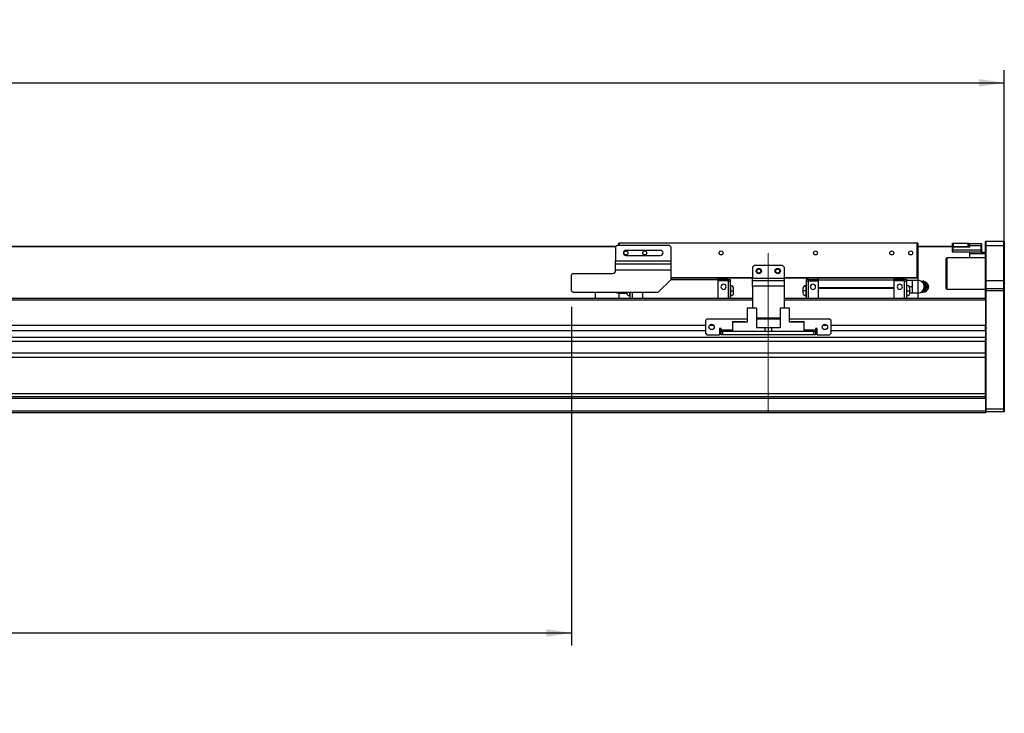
# Model space of a CAD drawing. Header units: millimetres. Extents: x 40 to 3320, y 40 to 2336.
# Tile 7 of 13: x 1818 to 2443, y 959 to 1399. Entities that reach past the tile are written whole.
import ezdxf

# ---------------------------------------------------------------- set-up
doc = ezdxf.new("R2010")
doc.units = ezdxf.units.MM
doc.header["$LTSCALE"] = 8
doc.linetypes.add('CENTERX2', pattern=[20.32, 12.7, -2.54, 2.54, -2.54])
doc.layers.add('DIMNS', color=7, linetype='Continuous')
doc.styles.add('SLDTEXTSTYLE7', font='txt')
doc.dimstyles.new('SLDDIMSTYLE3', dxfattribs={"dimtxt": 30.4, "dimasz": 16, "dimexe": 0, "dimexo": 0.0625, "dimgap": 7.6, "dimtad": 2, "dimdec": 1, "dimrnd": 1e-09, "dimzin": 4, "dimdsep": 46, "dimtxsty": 'SLDTEXTSTYLE7', "dimsah": 1, "dimcen": 0.09, "dimadec": 0, "dimazin": 1, "dimtfac": 1, "dimtdec": 1, "dimtofl": 0, "dimtmove": 0, "dimatfit": 3, "dimfxl": 0, "dimfrac": 2, "dimtolj": 1, "dimtzin": 12, "dimarcsym": 0})

# ---------------------------------------------------------------- blocks, each defined once
blk = doc.blocks.new('_D_19')
at = {"layer": 'DIMNS'}
for p, q in [((223.32, 1237.32), (223.32, 1367.3)), ((2443.32, 1237.32), (2443.32, 1367.3)), ((223.32, 1359.3), (2443.32, 1359.3))]:
    blk.add_line(p, q, dxfattribs=at)
for points in [[(223.32, 1359.3), (239.32, 1356.9), (239.32, 1361.7)], [(2443.32, 1359.3), (2427.32, 1361.7), (2427.32, 1356.9)]]:
    blk.add_solid(points, dxfattribs=at)
at = {"layer": 'DIMNS', "insert": (1263.66, 1399.19), "char_height": 30.4, "attachment_point": 1, "style": 'SLDTEXTSTYLE7'}
blk.add_mtext('2220.0', dxfattribs=at)
blk = doc.blocks.new('_D_22')
at = {"layer": 'DIMNS'}
for p, q in [((468.32, 1220.5), (468.32, 1001.67)), ((2168.32, 1217), (2168.32, 1001.67)), ((468.32, 1009.67), (2168.32, 1009.67))]:
    blk.add_line(p, q, dxfattribs=at)
for points in [[(468.32, 1009.67), (484.32, 1007.27), (484.32, 1012.07)], [(2168.32, 1009.67), (2152.32, 1012.07), (2152.32, 1007.27)]]:
    blk.add_solid(points, dxfattribs=at)
at = {"layer": 'DIMNS', "char_height": 30.4, "attachment_point": 1, "style": 'SLDTEXTSTYLE7'}
for s, insert in [('Stroke T=', (1182.26, 1049.56)), ('1700.0', (1357.87, 1049.56))]:
    blk.add_mtext(s, dxfattribs=dict(at, insert=insert))

msp = doc.modelspace()

# ---------------------------------------------------------------- linework, layer by layer
at = {"color": 7, "linetype": 'Continuous', "lineweight": 25}
for p, q in [((2431.62, 1258.66), (2431.32, 1258.36)), ((2431.32, 1255.66), (2431.32, 1258.36)), ((2431.62, 1258.66), (2431.62, 1255.66)), ((2431.62, 1258.66), (2443.02, 1258.66)), ((2443.02, 1255.66), (2443.02, 1258.66)), ((2443.02, 1258.66), (2443.32, 1258.36)), ((2443.32, 1258.36), (2443.32, 1255.66)), ((2196.52, 1255.36), (475.32, 1255.36)), ((2196.32, 1255.16), (475.32, 1255.16)), ((2197.32, 1256.16), (2196.32, 1255.16)), ((2196.32, 1255.16), (2196.32, 1246.16)), ((2197.32, 1256.16), (2230.32, 1256.16)), ((2198.62, 1257.66), (2198.32, 1257.36)), ((2198.62, 1257.36), (2198.32, 1257.36)), ((2198.32, 1256.16), (2198.32, 1257.36)), ((2198.62, 1257.66), (2388.02, 1257.66)), ((2198.62, 1257.66), (2198.62, 1257.36)), ((2388.02, 1257.36), (2198.62, 1257.36)), ((2198.62, 1257.36), (2198.62, 1256.16)), ((2224.82, 1252.76), (2202.82, 1252.76)), ((2231.32, 1255.16), (2230.32, 1256.16)), ((2231.32, 1255.16), (2231.32, 1246.16)), ((2388.02, 1257.66), (2388.02, 1257.36)), ((2388.32, 1257.36), (2388.02, 1257.66)), ((2388.02, 1235.46), (2388.02, 1257.36)), ((2388.32, 1257.36), (2388.02, 1257.36)), ((2388.32, 1257.36), (2388.32, 1235.46)), ((2410.32, 1255.36), (2388.32, 1255.36)), ((2410.62, 1255.16), (2388.32, 1255.16)), ((2410.32, 1255.36), (2410.32, 1257.36)), ((2410.32, 1257.36), (2410.82, 1257.36)), ((2410.82, 1255.36), (2410.32, 1255.36)), ((2410.32, 1254.86), (2410.62, 1255.16)), ((2410.32, 1253.16), (2410.32, 1254.86)), ((2410.32, 1254.86), (2410.62, 1254.86)), ((2410.32, 1253.16), (2410.62, 1253.16)), ((2410.32, 1251.96), (2410.32, 1253.16)), ((2410.32, 1251.96), (2410.62, 1251.66)), ((2410.62, 1254.86), (2410.62, 1255.16)), ((2410.62, 1255.16), (2421.32, 1255.16)), ((2410.62, 1254.86), (2410.62, 1253.16)), ((2421.32, 1254.86), (2410.62, 1254.86)), ((2410.62, 1253.16), (2428.52, 1253.16)), ((2410.62, 1253.16), (2410.62, 1251.66)), ((2428.52, 1251.66), (2410.62, 1251.66)), ((2410.82, 1257.36), (2410.82, 1255.36)), ((2410.82, 1257.36), (2420.32, 1257.36)), ((2410.82, 1255.36), (2420.32, 1255.36)), ((2420.32, 1255.36), (2420.32, 1257.36)), ((2420.32, 1257.36), (2420.82, 1257.36)), ((2420.82, 1255.36), (2420.32, 1255.36)), ((2420.82, 1257.36), (2420.82, 1255.36)), ((2420.82, 1255.36), (2420.82, 1255.16)), ((2421.32, 1255.66), (2421.32, 1257.16)), ((2421.32, 1257.16), (2428.52, 1257.16)), ((2421.32, 1254.86), (2421.32, 1255.66)), ((2428.52, 1255.66), (2421.32, 1255.66)), ((2421.32, 1250.66), (2421.32, 1251.66)), ((2428.52, 1255.66), (2428.52, 1257.16)), ((2428.82, 1256.86), (2428.52, 1257.16)), ((2428.52, 1253.16), (2428.52, 1255.66)), ((2428.82, 1255.66), (2428.52, 1255.66)), ((2428.52, 1251.66), (2428.52, 1253.16)), ((2428.52, 1253.16), (2428.82, 1253.16)), ((2428.52, 1251.66), (2428.82, 1251.96)), ((2428.52, 1251.66), (2431.32, 1251.66)), ((2428.82, 1256.86), (2428.82, 1255.66)), ((2428.82, 1255.66), (2428.82, 1253.16)), ((2428.82, 1253.16), (2428.82, 1251.96)), ((2431.62, 1255.66), (2431.32, 1255.66)), ((2431.32, 1233.66), (2431.32, 1255.66)), ((2431.62, 1255.66), (2431.62, 1233.66)), ((2443.02, 1255.66), (2431.62, 1255.66)), ((2443.02, 1233.66), (2443.02, 1255.66)), ((2443.02, 1255.66), (2443.32, 1255.66)), ((2443.32, 1255.66), (2443.32, 1233.66)), ((2196.32, 1246.16), (2231.32, 1246.16)), ((2196.32, 1244.16), (2196.32, 1246.16)), ((2202.82, 1249.56), (2224.82, 1249.56)), ((2231.32, 1246.16), (2231.32, 1244.16)), ((2406.82, 1248.16), (2406.32, 1247.66)), ((2406.32, 1228.66), (2406.32, 1247.66)), ((2431.32, 1248.16), (2406.82, 1248.16)), ((2406.82, 1248.16), (2406.82, 1228.16)), ((2421.32, 1248.16), (2421.32, 1250.66)), ((2431.32, 1250.66), (2421.32, 1250.66)), ((2196.32, 1244.16), (2231.32, 1244.16)), ((2196.32, 1240.18), (2196.32, 1244.16)), ((2231.32, 1240.18), (2196.32, 1240.18)), ((2196.32, 1240.18), (2196.32, 1240.16)), ((2231.32, 1244.16), (2231.32, 1240.18)), ((2231.32, 1240.18), (2231.32, 1234.16)), ((2284.32, 1243.16), (2283.32, 1242.16)), ((2283.32, 1242.16), (2283.32, 1235.16)), ((2302.32, 1243.16), (2284.32, 1243.16)), ((2303.32, 1242.16), (2302.32, 1243.16)), ((2303.32, 1242.16), (2303.32, 1235.16)), ((2169.32, 1238.16), (2168.32, 1237.16)), ((2168.32, 1227.16), (2168.32, 1237.16)), ((2169.32, 1238.16), (2194.32, 1238.16)), ((2223.32, 1226.16), (2231.32, 1234.16)), ((2231.32, 1235.46), (2283.32, 1235.46)), ((2283.32, 1235.16), (2231.32, 1235.16)), ((2261.32, 1234.16), (2231.32, 1234.16)), ((2261.32, 1235.16), (2261.32, 1234.16)), ((2267.82, 1234.36), (2261.32, 1234.36)), ((2261.32, 1234.16), (2261.32, 1222.16)), ((2267.82, 1233.41), (2261.32, 1233.41)), ((2267.82, 1234.36), (2267.82, 1233.41)), ((2267.82, 1234.26), (2269.32, 1234.26)), ((2267.82, 1233.41), (2267.82, 1222.16)), ((2267.82, 1233.32), (2269.32, 1233.32)), ((2269.32, 1233.32), (2269.32, 1234.26)), ((2269.32, 1222.16), (2269.32, 1233.32)), ((2283.32, 1235.16), (2303.32, 1235.16)), ((2283.32, 1233.66), (2283.32, 1235.16)), ((2283.32, 1230.16), (2283.32, 1233.66)), ((2283.32, 1233.66), (2303.32, 1233.66)), ((2303.32, 1235.46), (2388.02, 1235.46)), ((2388.02, 1235.16), (2303.32, 1235.16)), ((2303.32, 1235.16), (2303.32, 1233.66)), ((2303.32, 1233.66), (2303.32, 1230.16)), ((2318.82, 1234.26), (2317.32, 1234.26)), ((2317.32, 1234.26), (2317.32, 1233.32)), ((2318.82, 1233.32), (2317.32, 1233.32)), ((2317.32, 1233.32), (2317.32, 1222.16)), ((2318.82, 1233.41), (2318.82, 1234.36)), ((2318.82, 1234.36), (2325.32, 1234.36)), ((2318.82, 1222.16), (2318.82, 1233.41)), ((2318.82, 1233.41), (2325.32, 1233.41)), ((2325.32, 1234.16), (2325.32, 1235.16)), ((2325.32, 1234.16), (2373.32, 1234.16)), ((2325.32, 1229.16), (2325.32, 1234.16)), ((2373.32, 1234.16), (2373.32, 1235.16)), ((2379.82, 1234.36), (2373.32, 1234.36)), ((2373.32, 1229.16), (2373.32, 1234.16)), ((2379.82, 1233.41), (2373.32, 1233.41)), ((2379.82, 1233.41), (2379.82, 1234.36)), ((2379.82, 1234.26), (2381.32, 1234.26)), ((2379.82, 1222.16), (2379.82, 1233.41)), ((2379.82, 1233.32), (2381.32, 1233.32)), ((2381.32, 1233.32), (2381.32, 1234.26)), ((2384.66, 1233.66), (2381.32, 1233.66)), ((2381.32, 1222.16), (2381.32, 1233.32)), ((2384.66, 1233.66), (2384.82, 1231.66)), ((2384.82, 1233.66), (2384.82, 1231.66)), ((2388.42, 1233.66), (2385, 1233.66)), ((2388.32, 1235.46), (2388.02, 1235.16)), ((2388.02, 1235.46), (2388.02, 1235.16)), ((2388.32, 1235.46), (2388.02, 1235.46)), ((2388.32, 1235.46), (2388.32, 1233.66)), ((2390.23, 1233.16), (2391.48, 1233.16)), ((2391.48, 1233.16), (2392.36, 1231.41)), ((2392.19, 1233.16), (2391.48, 1233.16)), ((2393.18, 1231.41), (2392.19, 1233.16)), ((2431.62, 1233.66), (2431.32, 1233.66)), ((2431.32, 1228.36), (2431.32, 1233.66)), ((2431.62, 1233.66), (2431.62, 1228.66)), ((2431.62, 1233.66), (2443.02, 1233.66)), ((2443.02, 1228.66), (2443.02, 1233.66)), ((2443.32, 1233.66), (2443.02, 1233.66)), ((2443.32, 1233.66), (2443.32, 1228.36)), ((2168.32, 1227.16), (2169.32, 1226.16)), ((2269.42, 1230.41), (2269.32, 1230.41)), ((2269.32, 1227.16), (2269.42, 1227.16)), ((2271.32, 1227.16), (2271.32, 1228.51)), ((2271.32, 1225.81), (2271.32, 1227.16)), ((2283.32, 1230.16), (2283.32, 1216.06)), ((2303.32, 1230.16), (2283.32, 1230.16)), ((2303.32, 1230.16), (2303.32, 1216.06)), ((2315.32, 1228.51), (2315.32, 1227.16)), ((2315.32, 1227.16), (2315.32, 1225.81)), ((2317.32, 1230.41), (2317.22, 1230.41)), ((2317.32, 1227.16), (2317.22, 1227.16)), ((2325.32, 1229.16), (2373.32, 1229.16)), ((2325.32, 1228.76), (2325.32, 1229.16)), ((2325.32, 1228.76), (2373.32, 1228.76)), ((2325.32, 1222.16), (2325.32, 1228.76)), ((2373.32, 1228.76), (2373.32, 1229.16)), ((2373.32, 1222.16), (2373.32, 1228.76)), ((2381.42, 1230.41), (2381.32, 1230.41)), ((2381.32, 1227.16), (2381.42, 1227.16)), ((2384.66, 1229.66), (2382.94, 1229.66)), ((2383.32, 1227.16), (2383.32, 1228.51)), ((2383.32, 1225.81), (2383.32, 1227.16)), ((2384.82, 1231.66), (2384.66, 1229.66)), ((2384.66, 1229.66), (2384.82, 1227.66)), ((2384.82, 1227.66), (2384.66, 1225.66)), ((2384.82, 1231.66), (2384.82, 1227.66)), ((2384.82, 1227.66), (2384.82, 1225.66)), ((2392.36, 1227.91), (2391.48, 1226.16)), ((2392.19, 1226.16), (2393.18, 1227.91)), ((2392.36, 1231.41), (2393.34, 1229.66)), ((2393.34, 1229.66), (2392.36, 1227.91)), ((2394.05, 1229.66), (2393.18, 1231.41)), ((2393.18, 1227.91), (2394.05, 1229.66)), ((2394.05, 1229.66), (2393.34, 1229.66)), ((2394.72, 1231.29), (2394.14, 1231.94)), ((2394.14, 1227.37), (2394.72, 1228.03)), ((2395.32, 1229.66), (2394.98, 1229.66)), ((2406.32, 1228.66), (2406.82, 1228.16)), ((2406.82, 1228.16), (2431.32, 1228.16)), ((2431.62, 1228.66), (2431.32, 1228.36)), ((2431.32, 1227.16), (2431.32, 1228.36)), ((2431.62, 1227.16), (2431.32, 1227.16)), ((2431.32, 1221.87), (2431.32, 1227.16)), ((2431.62, 1228.66), (2431.62, 1227.16)), ((2431.62, 1228.66), (2443.02, 1228.66)), ((2431.62, 1227.16), (2431.62, 1152.16)), ((2443.02, 1227.16), (2431.62, 1227.16)), ((2443.02, 1227.16), (2443.02, 1228.66)), ((2443.32, 1228.36), (2443.02, 1228.66)), ((2443.02, 1152.16), (2443.02, 1227.16)), ((2443.32, 1227.16), (2443.02, 1227.16)), ((2443.32, 1228.36), (2443.32, 1227.16)), ((2443.32, 1227.16), (2443.32, 1152.28)), ((2283.32, 1222.16), (383.32, 1222.16)), ((2183.32, 1222.16), (468.32, 1222.16)), ((2169.32, 1226.16), (2223.32, 1226.16)), ((2183.32, 1226.16), (2183.32, 1222.16)), ((2198.22, 1225.66), (2201.65, 1225.66)), ((2198.32, 1225.66), (2198.32, 1222.16)), ((2201.82, 1225.66), (2201.82, 1226.16)), ((2201.99, 1225.66), (2201.95, 1226.16)), ((2201.99, 1225.66), (2203.33, 1225.66)), ((2203.32, 1226.16), (2203.32, 1225.81)), ((2205.22, 1223.91), (2205.32, 1223.91)), ((2205.32, 1226.16), (2205.32, 1222.16)), ((2206.82, 1226.16), (2206.82, 1222.16)), ((2213.32, 1226.16), (2213.32, 1222.16)), ((2269.32, 1223.91), (2269.42, 1223.91)), ((2431.32, 1222.16), (2303.32, 1222.16)), ((2317.22, 1223.91), (2317.32, 1223.91)), ((2381.32, 1223.91), (2381.42, 1223.91)), ((2384.66, 1225.66), (2383.32, 1225.66)), ((2388.42, 1225.66), (2385, 1225.66)), ((2388.32, 1225.66), (2388.32, 1222.16)), ((2431.32, 1222.16), (2388.32, 1222.16)), ((2390.35, 1226.16), (2391.48, 1226.16)), ((2392.19, 1226.16), (2391.48, 1226.16)), ((2431.32, 1221.87), (2431.32, 1221.16)), ((2431.32, 1221.16), (2431.32, 1205.15)), ((2279.82, 1216.06), (2279.82, 1207.16)), ((2285.82, 1216.06), (2279.82, 1216.06)), ((2285.82, 1216.06), (2285.82, 1203.66)), ((2300.82, 1216.06), (2300.82, 1203.66)), ((2306.82, 1216.06), (2300.82, 1216.06)), ((2306.82, 1207.16), (2306.82, 1216.06)), ((2254.32, 1209.16), (2253.32, 1208.16)), ((2253.32, 1208.16), (2253.32, 1200.16)), ((2279.82, 1209.16), (2254.32, 1209.16)), ((2300.82, 1209.66), (2285.82, 1209.66)), ((2300.82, 1209.16), (2285.82, 1209.16)), ((2332.32, 1209.16), (2306.82, 1209.16)), ((2333.32, 1208.16), (2332.32, 1209.16)), ((2333.32, 1200.16), (2333.32, 1208.16)), ((2253.32, 1205.15), (413.32, 1205.15)), ((2253.32, 1201.75), (413.32, 1201.75)), ((2258.7, 1205.15), (2255.95, 1205.15)), ((2263.32, 1203.16), (2262.32, 1203.16)), ((2262.32, 1203.16), (2262.32, 1199.16)), ((2263.32, 1201.75), (2262.32, 1201.75)), ((2263.32, 1202.16), (2263.32, 1203.16)), ((2263.32, 1202.16), (2263.32, 1201.16)), ((2270.62, 1207.66), (2278.42, 1207.66)), ((2270.62, 1207.66), (2270.62, 1207.16)), ((2270.62, 1207.16), (2270.62, 1201.16)), ((2279.82, 1207.16), (2270.62, 1207.16)), ((2278.92, 1207.16), (2278.42, 1207.66)), ((2291.32, 1203.66), (2285.82, 1203.66)), ((2291.32, 1201.16), (2291.32, 1203.66)), ((2293.32, 1203.66), (2291.32, 1203.66)), ((2293.32, 1203.66), (2293.32, 1201.16)), ((2295.32, 1203.66), (2293.32, 1203.66)), ((2295.32, 1203.66), (2295.32, 1201.16)), ((2300.82, 1203.66), (2295.32, 1203.66)), ((2316.02, 1207.16), (2306.82, 1207.16)), ((2308.22, 1207.66), (2307.72, 1207.16)), ((2308.22, 1207.66), (2316.02, 1207.66)), ((2316.02, 1207.16), (2316.02, 1207.66)), ((2316.02, 1201.16), (2316.02, 1207.16)), ((2324.32, 1203.16), (2323.32, 1203.16)), ((2323.32, 1203.16), (2323.32, 1202.16)), ((2323.32, 1201.16), (2323.32, 1202.16)), ((2324.32, 1201.75), (2323.32, 1201.75)), ((2324.32, 1199.16), (2324.32, 1203.16)), ((2330.7, 1205.15), (2327.95, 1205.15)), ((2431.32, 1205.15), (2333.32, 1205.15)), ((2431.32, 1201.75), (2333.32, 1201.75)), ((2431.32, 1201.75), (2431.32, 1205.15)), ((2431.32, 1201.75), (2431.32, 1197.49)), ((2431.32, 1197.49), (235.32, 1197.49)), ((2253.32, 1200.16), (2254.32, 1199.16)), ((2254.32, 1199.16), (2262.32, 1199.16)), ((2263.32, 1199.16), (2263.32, 1201.16)), ((2263.32, 1201.16), (2264.32, 1201.16)), ((2264.32, 1199.16), (2263.32, 1199.16)), ((2264.32, 1201.16), (2264.32, 1199.16)), ((2322.32, 1201.16), (2264.32, 1201.16)), ((2322.32, 1199.16), (2264.32, 1199.16)), ((2322.32, 1199.16), (2322.32, 1201.16)), ((2322.32, 1201.16), (2323.32, 1201.16)), ((2323.32, 1199.16), (2322.32, 1199.16)), ((2323.32, 1201.16), (2323.32, 1199.16)), ((2324.32, 1199.16), (2332.32, 1199.16)), ((2332.32, 1199.16), (2333.32, 1200.16)), ((2431.32, 1197.49), (2431.32, 1196.18)), ((2431.32, 1158.96), (2431.32, 1196.18)), ((2431.32, 1194.89), (235.32, 1194.89)), ((2431.32, 1187.39), (235.32, 1187.39)), ((2431.32, 1184.79), (235.32, 1184.79)), ((2431.32, 1161.66), (235.32, 1161.66)), ((2431.32, 1159.66), (235.32, 1159.66)), ((2431.32, 1158.66), (235.32, 1158.66)), ((2431.32, 1158.96), (2431.32, 1158.66)), ((2431.32, 1158.66), (2431.32, 1150.66)), ((2431.32, 1152.28), (2431.62, 1152.16)), ((2431.62, 1152.16), (2431.62, 1150.16)), ((2431.62, 1152.16), (2443.02, 1152.16)), ((2443.32, 1152.28), (2443.02, 1152.16)), ((2443.02, 1150.16), (2443.02, 1152.16)), ((2443.32, 1152.28), (2443.32, 1150.46)), ((2431.32, 1150.66), (235.32, 1150.66)), ((2431.32, 1149.66), (235.32, 1149.66)), ((2431.32, 1150.66), (2431.32, 1149.66)), ((2431.32, 1150.46), (2431.62, 1150.16)), ((2443.02, 1150.16), (2431.62, 1150.16)), ((2443.32, 1150.46), (2443.02, 1150.16))]:
    msp.add_line(p, q, dxfattribs=at)
at = {"color": 8, "linetype": 'Continuous', "lineweight": 25}
for p, q in [((2269.42, 1227.16), (2269.42, 1230.41)), ((2269.42, 1223.91), (2269.42, 1227.16)), ((2317.22, 1230.41), (2317.22, 1227.16)), ((2317.22, 1227.16), (2317.22, 1223.91)), ((2381.42, 1227.16), (2381.42, 1230.41)), ((2381.42, 1223.91), (2381.42, 1227.16)), ((2283.32, 1221.16), (383.32, 1221.16)), ((2205.22, 1226.16), (2205.22, 1223.91)), ((2431.32, 1221.16), (2303.32, 1221.16)), ((2270.62, 1202.16), (2263.32, 1202.16)), ((2323.32, 1202.16), (2316.02, 1202.16))]:
    msp.add_line(p, q, dxfattribs=at)
at = {"color": 7, "linetype": 'Continuous', "lineweight": 25, "flags": 128}
for points in [[(2395.32, 1229.66), (2395.16, 1230.55), (2394.72, 1231.29)], [(2394.72, 1228.03), (2395.16, 1228.76), (2395.32, 1229.66)], [(2196.29, 1226.16), (2196.99, 1225.85), (2198.22, 1225.66)]]:
    msp.add_lwpolyline(points, dxfattribs=at)
at = {"color": 7, "linetype": 'Continuous', "lineweight": 25}
for centre, radius in [((2202.82, 1251.16), 1.25), ((2214.82, 1251.16), 1.25), ((2263.32, 1251.16), 1.25), ((2323.32, 1251.16), 1.25), ((2371.82, 1251.16), 1.25), ((2383.82, 1251.16), 1.25), ((2287.32, 1239.66), 1.7), ((2287.32, 1239.66), 1.25), ((2299.32, 1239.66), 1.7), ((2299.32, 1239.66), 1.25), ((2257.32, 1204.16), 1.7), ((2329.32, 1204.16), 1.7)]:
    msp.add_circle(centre, radius, dxfattribs=at)
for centre, radius, start, end in [((2202.82, 1251.16), 1.6, 90, 270), ((2224.82, 1251.16), 1.6, 270, 90), ((2194.32, 1240.16), 2, 270, 0), ((2388.42, 1229.66), 4, 0, 90.01825), ((2389.42, 1229.89), 3.3, 27.39502, 66.38864), ((2391.72, 1229.74), 3.27, 358.50512, 68.86885), ((2264.92, 1229.66), 1.65, 0, 180), ((2264.92, 1229.66), 1.65, 180, 0), ((2269.42, 1228.51), 1.9, 0, 90), ((2317.22, 1228.51), 1.9, 90, 180), ((2321.72, 1229.66), 1.65, 0, 180), ((2321.72, 1229.66), 1.65, 180, 0), ((2376.92, 1229.66), 1.65, 0, 180), ((2376.92, 1229.66), 1.65, 180, 0), ((2381.42, 1228.51), 1.9, 0, 90), ((2388.42, 1229.66), 4, 270.02815, 0), ((2389.42, 1229.43), 3.3, 293.61361, 332.60274), ((2389.03, 1229.66), 3.76, 332.24159, 27.75841), ((2391.1, 1229.59), 3.02, 302.68931, 1.14802), ((2391.07, 1229.7), 3.06, 359.2031, 56.41283), ((2391.72, 1229.57), 3.27, 291.0419, 1.49693), ((2205.22, 1225.81), 1.9, 180, 270), ((2269.42, 1225.81), 1.9, 270, 360), ((2317.22, 1225.81), 1.9, 180, 270), ((2381.42, 1225.81), 1.9, 270, 360)]:
    msp.add_arc(centre, radius, start, end, dxfattribs=at)
for points, knots in [([(2388.42, 1233.66), (2388.42, 1233.6), (2388.42, 1233.47), (2388.42, 1232.55), (2388.42, 1231.23), (2388.42, 1229.66), (2388.42, 1228.08), (2388.42, 1226.76), (2388.42, 1225.84), (2388.42, 1225.72), (2388.42, 1225.66)], [0, 0, 0, 0, 0.125, 0.25, 0.375, 0.5, 0.625, 0.75, 0.875, 1, 1, 1, 1]), ([(2392.9, 1232.78), (2392.89, 1232.79), (2392.72, 1232.88), (2392.52, 1232.88), (2392.34, 1232.89)], [0, 0, 0, 0, 0.078485, 1, 1, 1, 1]), ([(2269.42, 1227.16), (2269.66, 1227.16), (2270.03, 1227.16), (2270.47, 1227.16), (2270.78, 1227.16), (2271.02, 1227.16), (2271.26, 1227.16), (2271.3, 1227.16), (2271.32, 1227.16)], [0, 0, 0, 0, 0.239464, 0.368357, 0.499997, 0.631644, 0.76054, 1, 1, 1, 1]), ([(2317.22, 1227.16), (2316.98, 1227.16), (2316.62, 1227.16), (2316.17, 1227.16), (2315.87, 1227.16), (2315.62, 1227.16), (2315.39, 1227.16), (2315.35, 1227.16), (2315.32, 1227.16)], [0, 0, 0, 0, 0.239463, 0.368355, 0.499995, 0.631641, 0.760545, 1, 1, 1, 1]), ([(2381.42, 1227.16), (2381.66, 1227.16), (2382.03, 1227.16), (2382.47, 1227.16), (2382.78, 1227.16), (2383.02, 1227.16), (2383.26, 1227.16), (2383.3, 1227.16), (2383.32, 1227.16)], [0, 0, 0, 0, 0.239465, 0.368376, 0.500002, 0.631637, 0.760543, 1, 1, 1, 1]), ([(2392.34, 1226.42), (2392.47, 1226.42), (2392.66, 1226.42), (2392.83, 1226.52), (2392.89, 1226.55)], [0, 0, 0, 0, 0.653838, 1, 1, 1, 1]), ([(2394.12, 1229.66), (2394.32, 1229.66), (2394.71, 1229.66), (2394.89, 1229.66), (2394.98, 1229.66)], [0, 0, 0, 0, 0.500011, 1, 1, 1, 1])]:
    msp.add_open_spline(points, degree=3, knots=knots, dxfattribs=at)
at = {"color": 8, "linetype": 'Continuous', "lineweight": 25}
msp.add_open_spline([(2198.22, 1225.66), (2198.22, 1225.68), (2198.22, 1225.73), (2198.22, 1225.93), (2198.22, 1226.13), (2198.22, 1226.16)], degree=3, knots=[0, 0, 0, 0, 0.4598, 0.9196, 1, 1, 1, 1], dxfattribs=at)
at = {"layer": 'DIMNS', "linetype": 'CENTERX2', "lineweight": 18}
msp.add_line((2293.32, 1149.36), (2293.32, 1258.96), dxfattribs=at)

# ---------------------------------------------------------------- dimensions: what is measured, and where the dimension line sits
at = {"layer": 'DIMNS'}
dim = msp.add_linear_dim(base=(2443.32, 1359.3), p1=(223.32, 1227.16), p2=(2443.32, 1227.16), angle=0, dimstyle='SLDDIMSTYLE3', dxfattribs=at)
dim.commit()
dim.dimension.update_dxf_attribs({"geometry": '_D_19', "text_midpoint": (1323.06, 1359.3), "dimtype": 160})
dim = msp.add_linear_dim(base=(2168.32, 1009.67), p1=(468.32, 1230.66), p2=(2168.32, 1227.16), text='Stroke T=<>', dimstyle='SLDDIMSTYLE3', dxfattribs=at)
dim.commit()
dim.dimension.update_dxf_attribs({"geometry": '_D_22', "text_midpoint": (1329.47, 1009.67), "dimtype": 160})

doc.saveas('drawing.dxf')
